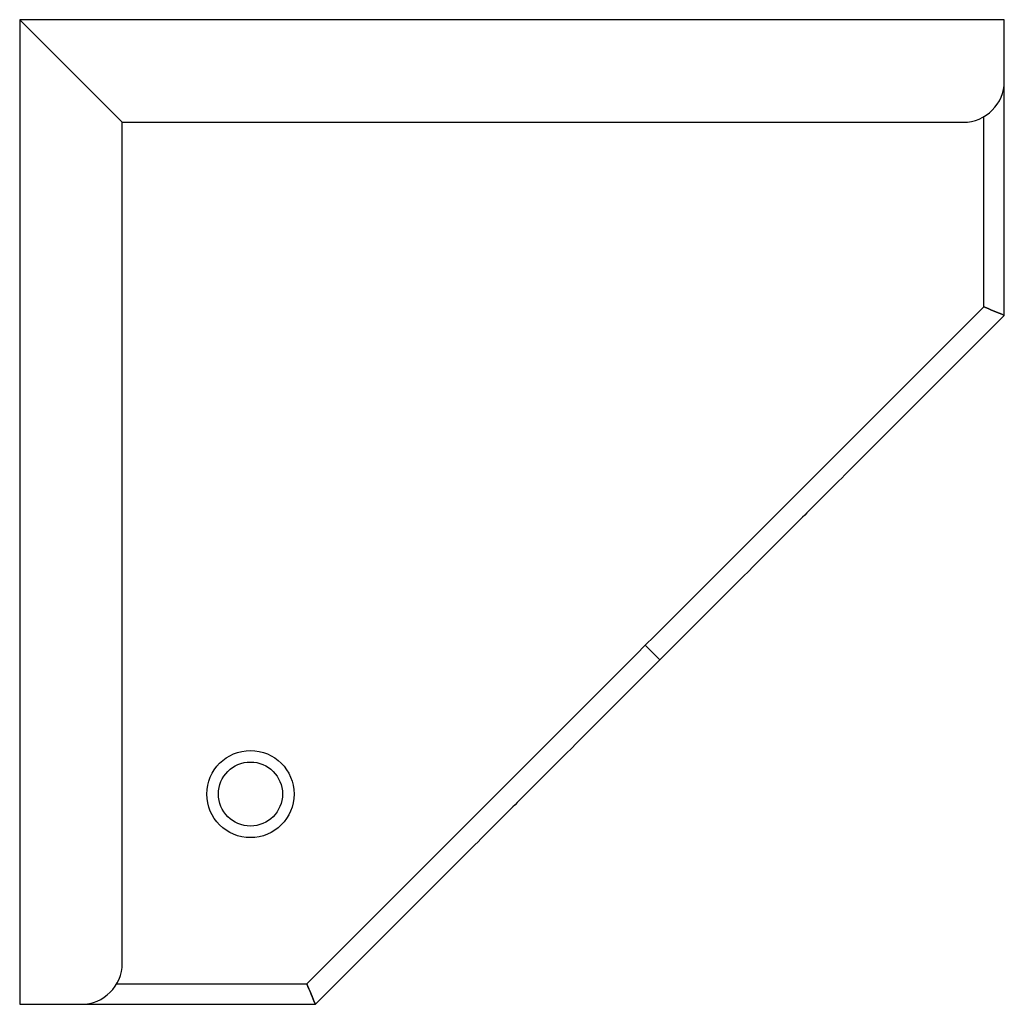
# Model space of a CAD drawing. Header units: inches. Extents: x 0 to 48, y 0 to 48.
import ezdxf

# ---------------------------------------------------------------- set-up
doc = ezdxf.new("R2010")
doc.units = ezdxf.units.IN
doc.header["$MEASUREMENT"] = 0

msp = doc.modelspace()

# ---------------------------------------------------------------- linework, layer by layer
at = {"color": 7, "linetype": 'Continuous', "lineweight": 25}
for p, q in [((5, 43), (0, 48)), ((48, 48), (0, 48)), ((0, 48), (0, 0)), ((48, 45), (48, 48)), ((5, 43), (46, 43)), ((5, 2), (5, 43)), ((31.207, 16.793), (30.5, 17.5)), ((0, 0), (3, 0))]:
    msp.add_line(p, q, dxfattribs=at)
for radius in [2.125, 1.562]:
    msp.add_circle((11.25, 10.25), radius, dxfattribs=at)
for centre in [(46, 45), (3, 2)]:
    msp.add_arc(centre, 2, 270, 0, dxfattribs=at)
for points, knots in [([(48, 33.586), (48, 34.56), (48, 35.885), (48, 38.527), (48, 39.188), (48, 42.751), (48, 45)], [0, 0, 0, 0, 0.275879, 0.34347, 0.67591, 1, 1, 1, 1]), ([(47, 34), (47, 34.138), (47, 34.417), (47, 34.838), (47, 35.266), (47, 35.699), (47, 36.136), (47, 36.576), (47, 37.007), (47, 37.399), (47, 37.74), (47, 38.027), (47, 38.281), (47, 38.512), (47, 38.731), (47, 38.947), (47, 39.171), (47, 39.413), (47, 39.684), (47, 39.992), (47, 40.343), (47, 40.738), (47, 41.178), (47, 41.624), (47, 42.066), (47, 42.499), (47, 42.903), (47, 43.165), (47, 43.272)], [0, 0, 0, 0, 0.039318, 0.079564, 0.12075, 0.162935, 0.206233, 0.250817, 0.296672, 0.341249, 0.377292, 0.409606, 0.439203, 0.467065, 0.494138, 0.521336, 0.549548, 0.579666, 0.612594, 0.649261, 0.690307, 0.735399, 0.784056, 0.835855, 0.878529, 0.922789, 0.968537, 1, 1, 1, 1]), ([(47, 34), (45.046, 32.046), (42.202, 29.202), (39.933, 26.933), (39.012, 26.012), (36.891, 23.891), (35.254, 22.254), (30.5, 17.5)], [0.0113356, 0.0113356, 0.0113356, 0.0113356, 0.2365634, 0.2996039, 0.5936496, 0.6673648, 1, 1, 1, 1]), ([(48, 33.586), (45.979, 31.565), (42.953, 28.539), (40.64, 26.226), (39.719, 25.305), (37.598, 23.184), (35.961, 21.547), (31.207, 16.793)], [0, 0, 0, 0, 0.236563, 0.299604, 0.59365, 0.667365, 1, 1, 1, 1]), ([(30.5, 17.5), (25.746, 12.746), (24.109, 11.109), (21.988, 8.988), (21.067, 8.067), (18.798, 5.798), (15.954, 2.954), (14, 1)], [0, 0, 0, 0, 0.3326352, 0.4063504, 0.7003961, 0.7634366, 0.9886644, 0.9886644, 0.9886644, 0.9886644]), ([(31.207, 16.793), (26.453, 12.039), (24.816, 10.402), (22.695, 8.281), (21.774, 7.36), (19.461, 5.047), (16.435, 2.021), (14.414, 0)], [0, 0, 0, 0, 0.332635, 0.40635, 0.700396, 0.763437, 1, 1, 1, 1]), ([(4.725, 1), (4.826, 1), (5.083, 1), (5.483, 1), (5.924, 1), (6.35, 1), (6.799, 1), (7.268, 1), (7.759, 1), (8.238, 1), (8.71, 1), (9.155, 1), (9.576, 1), (9.974, 1), (10.38, 1), (10.795, 1), (11.223, 1), (11.693, 1), (12.209, 1), (12.779, 1), (13.378, 1), (13.79, 1), (14, 1)], [0, 0, 0, 0, 0.029424, 0.074865, 0.119731, 0.164284, 0.208745, 0.264783, 0.321243, 0.378318, 0.435946, 0.493753, 0.54176, 0.589375, 0.636424, 0.682808, 0.728564, 0.774052, 0.828023, 0.88317, 0.940263, 1, 1, 1, 1]), ([(3, 0), (5.079, 0), (7.64, 0), (10.824, 0), (13.062, 0), (14.414, 0)], [0, 0, 0, 0, 0.428785, 0.71653, 1, 1, 1, 1])]:
    msp.add_open_spline(points, degree=3, knots=knots, dxfattribs=at)
for points in [[(48, 33.586), (47.667, 33.724), (47.333, 33.862), (47, 34)], [(47, 34), (47.333, 33.862), (47.667, 33.724), (48, 33.586)], [(14, 1), (14.138, 0.667), (14.276, 0.333), (14.414, 0)], [(14.414, 0), (14.276, 0.333), (14.138, 0.667), (14, 1)]]:
    msp.add_open_spline(points, degree=3, dxfattribs=at)

doc.saveas('drawing.dxf')
